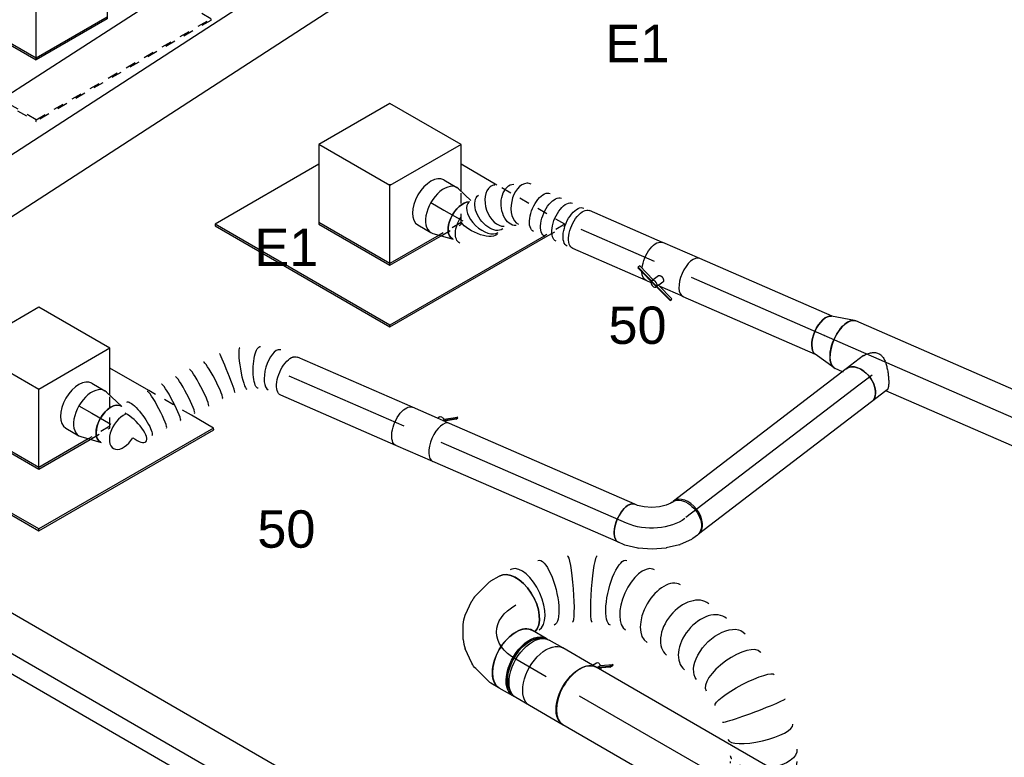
# Model space of a CAD drawing. Extents: x -257677 to 221252, y -185516 to 120782.
# Tile 27 of 171: x -90665 to -88295, y -1165 to 609. Entities that reach past the tile are written whole.
import ezdxf
from ezdxf.enums import TextEntityAlignment as Align
from ezdxf.lldxf.tags import DXFTag

# ---------------------------------------------------------------- set-up
doc = ezdxf.new("R2010")
doc.units = 0
doc.header["$LTSCALE"] = 50
doc.linetypes.add('STREEPJES', pattern=[0.1, 0.05, -0.05])
doc.layers.get('0').update_dxf_attribs({"linetype": 'CONTINUOUS'})
for name, color, linetype in [('EL6131--', 2, 'CONTINUOUS'), ('EM6131--', 1, 'CONTINUOUS'), ('WL570---_RETOUR', 112, 'CONTINUOUS'), ('WL570---_RETOUR_HL', 8, 'CONTINUOUS'), ('WL570---_RETOUR_RST', 2, 'CONTINUOUS'), ('WL570---_RETOUR_RST_HL', 1, 'CONTINUOUS'), ('WL570---_TOEVOER', 3, 'CONTINUOUS'), ('WL570---_TOEVOER_HL', 8, 'CONTINUOUS'), ('WL570---_TOEVOER_RST', 2, 'CONTINUOUS'), ('WL570---_TOEVOER_RST_HL', 1, 'CONTINUOUS'), ('WM570---_RETOUR_PR', 1, 'CONTINUOUS'), ('WM570---_RETOUR_RST_PR', 1, 'CONTINUOUS'), ('WM570---_TOEVOER_PR', 1, 'CONTINUOUS'), ('WM570---_TOEVOER_RST_PR', 1, 'CONTINUOUS')]:
    doc.layers.add(name, color=color, linetype=linetype)
doc.styles.add('BURO-018', font='ARIAL.TTF', dxfattribs={"height": 63})
tags = doc.linetypes.add('CENTER2', pattern=[28.575, 19.05, -3.175, 3.175, -3.175]).pattern_tags.tags
tags[10:11] = [DXFTag(74, 4), DXFTag(75, 0), DXFTag(340, '0'), DXFTag(46, 1.0), DXFTag(50, 0.0), DXFTag(44, 0.0), DXFTag(45, 0.0)]
tags[8:9] = [DXFTag(74, 4), DXFTag(75, 0), DXFTag(340, '0'), DXFTag(46, 1.0), DXFTag(50, 0.0), DXFTag(44, 0.0), DXFTag(45, 0.0)]
tags[6:7] = [DXFTag(74, 4), DXFTag(75, 0), DXFTag(340, '0'), DXFTag(46, 1.0), DXFTag(50, 0.0), DXFTag(44, 0.0), DXFTag(45, 0.0)]
tags[4:5] = [DXFTag(74, 4), DXFTag(75, 0), DXFTag(340, '0'), DXFTag(46, 1.0), DXFTag(50, 0.0), DXFTag(44, 0.0), DXFTag(45, 0.0)]

# ---------------------------------------------------------------- blocks, each defined once
blk = doc.blocks.new('*U1779')
at = {"color": 0, "ltscale": 10}
for p, q in [((0, 125, 4440), (5406.3, 125, 4440)), ((0, -125, 4440), (4954.1, -125, 4440))]:
    blk.add_line(p, q, dxfattribs=at)
at = {"layer": 'WL570---_TOEVOER_HL', "linetype": 'CENTER2'}
blk.add_line((0, 0, 4440), (5406.3, 0, 4440), dxfattribs=at)
at = {"layer": 'WM570---_TOEVOER_PR', "color": 1, "style": 'BURO-018'}
blk.add_attdef('POSNR', text='', height=90, dxfattribs=at).set_placement((0, 0), align=Align.MIDDLE)
blk = doc.blocks.new('*U1784')
at = {"color": 0, "ltscale": 10}
blk.add_line((136, -14.9, 5855.5), (136.2, -14.8, 5855.5), dxfattribs=at)
at = {"color": 0, "ltscale": 10, "extrusion": (6.13662e-17, 2.67267e-17, -1)}
for centre, major_axis, ratio, start_param, end_param in [((347.3, 277.3, 5855.5), (5.6, 49.7), 0.57735, 0, 3.141593), ((289.4, 238.4, 5855.5), (43.6, -25.5), 0.231734, 6.248157, 9.38975), ((0, 0, 5855.5), (0, 50), 0.491713, 0, 3.141593), ((73.9, 9.3, 5855.5), (-18, 47), 0.297859, 0.033639, 3.175232)]:
    blk.add_ellipse(centre, major_axis=major_axis, ratio=ratio, start_param=start_param, end_param=end_param, dxfattribs=at)
at = {"color": 0, "ltscale": 10}
for centre, major_axis, ratio, start_param, end_param in [((299.4, 263.6, 5855.5), (46.5, -18.5), 0.348494, 2.006257, 3.141593), ((299.4, 263.6, 5855.5), (46.5, -18.5), 0.348494, 3.141593, 5.445169), ((259.3, 201.1, 5855.5), (38.9, -31.4), 0.107893, 3.141593, 6.283185), ((235.4, 171.5, 5855.5), (38.9, -31.4), 0.107893, 3.141593, 6.283185), ((211.5, 141.9, 5855.5), (38.9, -31.4), 0.107893, 3.141593, 6.283185), ((187.6, 112.3, 5855.5), (38.9, -31.4), 0.107893, 3.141593, 6.283185), ((163.7, 82.6, 5855.5), (38.9, -31.4), 0.107893, 3.141593, 6.283185), ((139.3, 52.4, 5855.5), (-35.7, 35.4), 0.024487, 6.280666, 9.422258), ((38, 0, 5855.5), (6.3, -49.9), 0.432764, 0.054872, 3.086721), ((108.5, 27.1, 5855.5), (27.6, -42), 0.141739, 0.014878, 3.126715), ((38, 0, 5855.5), (6.3, -49.9), 0.432764, 6.228314, 6.338057)]:
    blk.add_ellipse(centre, major_axis=major_axis, ratio=ratio, start_param=start_param, end_param=end_param, dxfattribs=at)
at = {"layer": 'WM570---_RETOUR_PR', "color": 1, "style": 'BURO-018'}
blk.add_attdef('POSNR', text='', height=90, dxfattribs=at).set_placement((0, 0), align=Align.MIDDLE)
blk = doc.blocks.new('*U1785')
at = {"color": 0, "ltscale": 10}
for p, q in [((0, 50, 5684.8), (302.2, 50, 5684.8)), ((0, -50, 5684.8), (302.2, -50, 5684.8))]:
    blk.add_line(p, q, dxfattribs=at)
at = {"color": 0, "ltscale": 10, "extrusion": (2.51642e-17, 1.09597e-17, -1)}
blk.add_ellipse((302.2, 0, 5684.8), major_axis=(0, 50), ratio=0.491713, start_param=0, end_param=3.141593, dxfattribs=at)
at = {"layer": 'WL570---_RETOUR_HL', "linetype": 'CENTER2'}
blk.add_line((0, 0, 5684.8), (302.2, 0, 5684.8), dxfattribs=at)
at = {"layer": 'WM570---_RETOUR_PR', "color": 1, "style": 'BURO-018'}
blk.add_attdef('POSNR', text='', height=90, dxfattribs=at).set_placement((0, 0), align=Align.MIDDLE)
blk = doc.blocks.new('*U1786')
at = {"color": 0, "ltscale": 10}
for p, q in [((-36.2, 62.5, 5925.5), (0, 62.5, 5925.5)), ((5, 61.9, 5925.5), (54.4, 50, 5925.5)), ((-36.2, -62.5, 5925.5), (0, -62.5, 5925.5)), ((5, -61.9, 5925.5), (54.4, -50, 5925.5))]:
    blk.add_line(p, q, dxfattribs=at)
for centre, major_axis, start_param, end_param in [((-36.2, 0, 5925.5), (0, -62.5), 3.141593, 6.283185), ((0, 0, 5925.5), (0, -62.5), 3.003477, 6.421301), ((0, 0, 5925.5), (0, -62.5), 3.003477, 6.421301), ((0, 0, 5925.5), (0, -62.5), 3.003477, 6.421301), ((52.4, 0, 5925.5), (0, -50), 3.141593, 6.283185), ((52.4, 0, 5925.5), (0, -50), 3.141593, 6.283185), ((87.2, 0, 5925.5), (0, -47.5), 3.774603, 7.815503), ((87.2, 0, 5925.5), (0, -47.5), 3.774603, 7.815503)]:
    blk.add_ellipse(centre, major_axis=major_axis, ratio=0.57735, start_param=start_param, end_param=end_param, dxfattribs=at)
at = {"layer": 'WL570---_RETOUR_RST_HL', "linetype": 'CENTER2'}
for p, q in [((-36.2, 0, 5925.5), (0, 0, 5925.5)), ((0, 0, 5925.5), (52.4, 0, 5925.5))]:
    blk.add_line(p, q, dxfattribs=at)
blk.add_circle((52.4, 0, 5925.5), 0.075, dxfattribs=at)
at = {"layer": 'WM570---_RETOUR_RST_PR', "color": 1, "style": 'BURO-018'}
blk.add_attdef('POSNR', text='', height=90, dxfattribs=at).set_placement((0, 0), align=Align.MIDDLE)
blk = doc.blocks.new('*U1787')
at = {"color": 2, "ltscale": 10}
for p, q in [((-48.6, 50, 5657.4), (48.6, 50, 5657.4)), ((-58.9, -65.6, 5657.4), (-61.3, -70, 5657.4)), ((-61.3, -70, 5657.4), (-59.9, -71.3, 5657.4)), ((-32.4, -53.8, 5657.4), (-59.9, -71.3, 5657.4)), ((-59.9, -71.3, 5657.4), (-57.4, -66.9, 5657.4)), ((-58.9, -65.6, 5657.4), (-34.3, -50, 5657.4)), ((-57.4, -66.9, 5657.4), (-58.9, -65.6, 5657.4)), ((-30.8, -50, 5657.4), (-57.4, -66.9, 5657.4)), ((-48.6, -50, 5657.4), (-17.1, -50, 5657.4)), ((-35.3, -50.6, 5657.4), (-35.6, -50, 5657.4)), ((-30.2, -50, 5657.4), (-32.4, -53.8, 5657.4)), ((-17.1, -50, 5657.4), (-19.5, -54.2, 5657.4)), ((-17.1, -50, 5657.4), (48.6, -50, 5657.4))]:
    blk.add_line(p, q, dxfattribs=at)
blk.add_ellipse((-48.6, 0, 5657.4), major_axis=(0, 50), ratio=0.491713, start_param=3.141593, end_param=6.283185, dxfattribs=at)
at = {"color": 2, "ltscale": 10, "extrusion": (-5.08937e-17, -2.21656e-17, -1)}
for centre, major_axis, ratio, end_param in [((48.6, 0, 5657.4), (0, 50), 0.491713, 3.141593), ((-27.6, -49.7, 5657.4), (8.14, -4.52), 0.651832, 1.804891)]:
    blk.add_ellipse(centre, major_axis=major_axis, ratio=ratio, start_param=0, end_param=end_param, dxfattribs=at)
at = {"layer": 'WL570---_RETOUR', "color": 1, "style": 'BURO-018'}
blk.add_attdef('I', text='', height=90, dxfattribs=at).set_placement((0, 0), align=Align.MIDDLE)
at = {"layer": 'WM570---_RETOUR_PR', "color": 1, "style": 'BURO-018'}
blk.add_attdef('POSNR', text='', height=90, dxfattribs=at).set_placement((0, 0), align=Align.MIDDLE)
blk = doc.blocks.new('*U1788')
at = {"color": 0, "ltscale": 10}
for p, q in [((-6.9, 50, 5859), (-3.7, 50, 5859)), ((-3.7, 50, 5859), (40, 50, 5859)), ((-12, -50, 5859), (40, -50, 5859))]:
    blk.add_line(p, q, dxfattribs=at)
blk.add_ellipse((40, 0, 5859), major_axis=(0, -50), ratio=0.651832, start_param=3.141593, end_param=6.283185, dxfattribs=at)
blk.add_spline([(-12, -49.7, 5859), (-17.2, -49, 5859), (-22.3, -47.7, 5859), (-27.2, -45.9, 5859), (-31.8, -43.7, 5859), (-36, -41, 5859), (-39.6, -37.9, 5859), (-42.5, -34.4, 5859), (-44.7, -30.6, 5859), (-46.1, -26.4, 5859), (-46.7, -22, 5859), (-46.7, -17.4, 5859), (-46, -12.5, 5859), (-44.9, -7.6, 5859), (-43.3, -2.5, 5859), (-41.4, 2.5, 5859), (-39.2, 7.6, 5859), (-36.9, 12.5, 5859), (-34.3, 17.4, 5859), (-31.7, 22, 5859), (-29.1, 26.4, 5859), (-26.4, 30.6, 5859), (-23.8, 34.4, 5859), (-21.2, 37.9, 5859), (-18.8, 41, 5859), (-16.4, 43.7, 5859), (-14.2, 45.9, 5859), (-12.1, 47.7, 5859), (-10.2, 49, 5859), (-8.5, 49.7, 5859), (-6.9, 50, 5859)], degree=3, dxfattribs=at)
at = {"layer": 'WL570---_RETOUR_HL', "linetype": 'CENTER2'}
blk.add_line((0, 0, 5859), (40, 0, 5859), dxfattribs=at)
at = {"layer": 'WM570---_RETOUR_PR', "color": 1, "style": 'BURO-018'}
blk.add_attdef('POSNR', text='', height=90, dxfattribs=at).set_placement((0, 0), align=Align.MIDDLE)
blk = doc.blocks.new('*U1789')
at = {"color": 0, "ltscale": 10}
for p, q in [((0, 50, 5824.5), (524, 50, 5824.5)), ((525.7, 49.9, 5824.5), (524, 50, 5824.5)), ((0, -50, 5824.5), (524, -50, 5824.5)), ((524, -50, 5824.5), (525.7, -49.9, 5824.5))]:
    blk.add_line(p, q, dxfattribs=at)
at = {"color": 0, "ltscale": 10, "extrusion": (-1.91435e-16, 7.66119e-17, -1)}
blk.add_ellipse((0, 0, 5824.5), major_axis=(0, -50), ratio=0.651832, start_param=0, end_param=3.141593, dxfattribs=at)
at = {"color": 0, "ltscale": 10}
blk.add_ellipse((524, 0, 5824.5), major_axis=(0, -50), ratio=0.651832, start_param=3.141593, end_param=6.283185, dxfattribs=at)
at = {"layer": 'WL570---_RETOUR_HL', "linetype": 'CENTER2'}
blk.add_line((0, 0, 5824.5), (524, 0, 5824.5), dxfattribs=at)
at = {"layer": 'WM570---_RETOUR_PR', "color": 1, "style": 'BURO-018'}
blk.add_attdef('POSNR', text='', height=90, dxfattribs=at).set_placement((0, 0), align=Align.MIDDLE)
blk = doc.blocks.new('*U1814')
at = {"color": 0, "ltscale": 10}
for p, q in [((166.5, 40.4, 5250.6), (166.4, 40.4, 5250.6)), ((228.7, 4.5, 5250.6), (228.6, 4.5, 5250.6)), ((452.7, -394, 5250.6), (452.5, -392.1, 5250.6)), ((433.1, -582.2, 5250.6), (433.3, -581.4, 5250.6))]:
    blk.add_line(p, q, dxfattribs=at)
for centre, major_axis, ratio, start_param, end_param in [((0, 0, 5250.6), (0, 80), 0.57735, 3.297874, 6.283185), ((24.3, 0, 5250.6), (8.1, 79.9), 0.497511, 3.191932, 6.232846), ((24.3, 0, 5250.6), (8.1, 79.9), 0.497511, 6.232846, 6.333525), ((131.8, -31.9, 5250.6), (-34.7, -72.4), 0.106869, 0.008209, 3.133375), ((183.3, -61.7, 5250.6), (45.3, 66.2), 0.106869, 0.008217, 3.133375), ((264.8, -138.8, 5250.6), (65.1, 47), 0.497511, 0.050339, 3.091253), ((264.8, -138.8, 5250.6), (65.1, 47), 0.497511, 6.232846, 6.333525), ((297.7, -195.9, 5250.6), (-69.3, -40), 0.57735, 3.141593, 6.283185), ((328.3, -257.9, 5250.6), (-74.9, -28.2), 0.667467, 3.141593, 6.283185), ((347.9, -309.8, 5250.6), (-74.9, -28.2), 0.667467, 3.141593, 6.283185), ((372.8, -400.9, 5250.6), (79.8, 7.8), 0.397321, 0.029227, 3.112366), ((356.5, -558.5, 5250.6), (76.7, -23.3), 0.279211, 3.160345, 6.264433)]:
    blk.add_ellipse(centre, major_axis=major_axis, ratio=ratio, start_param=start_param, end_param=end_param, dxfattribs=at)
at = {"color": 0, "ltscale": 10, "extrusion": (-3.41963e-17, 8.3842e-17, -1)}
for centre, major_axis, ratio, start_param, end_param in [((77.5, -10.9, 5250.6), (22.6, 77), 0.313149, 6.256783, 9.398376), ((228.7, -98.2, 5250.6), (-55.4, -58.1), 0.313149, 0.026402, 3.167995), ((364.8, -354.5, 5250.6), (77.4, 21.1), 0.588001, 3.197351, 6.338944), ((374.1, -452.7, 5250.6), (80.1, -3.2), 0.178896, 3.153036, 6.294628), ((368.5, -506.5, 5250.6), (-79.1, 13.2), 0.051961, 3.138367, 6.27996), ((338.8, -605.3, 5250.6), (72.5, -34.3), 0.487025, 6.243615, 7.685848), ((327.7, -624.4, 5250.6), (69.3, -40), 0.57735, 0, 0.872143)]:
    blk.add_ellipse(centre, major_axis=major_axis, ratio=ratio, start_param=start_param, end_param=end_param, dxfattribs=at)
at = {"color": 8, "linetype": 'STREEPJES', "ltscale": 10, "extrusion": (-3.41963e-17, 8.3842e-17, -1)}
for centre, major_axis, ratio, start_param, end_param in [((327.7, -624.4, 5250.6), (69.3, -40), 0.57735, 0.872143, 3.141593), ((338.8, -605.3, 5250.6), (72.5, -34.3), 0.487025, 1.402663, 3.102022)]:
    blk.add_ellipse(centre, major_axis=major_axis, ratio=ratio, start_param=start_param, end_param=end_param, dxfattribs=at)
at = {"layer": 'WM570---_RETOUR_PR', "color": 1, "style": 'BURO-018'}
blk.add_attdef('POSNR', text='', height=90, dxfattribs=at).set_placement((0, 0), align=Align.MIDDLE)
blk = doc.blocks.new('*U1815')
at = {"color": 0, "ltscale": 10}
for p, q in [((-154, 76, 5158.2), (-162.2, 76, 5158.2)), ((-127.7, 80, 5158.2), (-107.4, 80, 5158.2)), ((-98.6, 78.8, 5158.2), (-58.1, 68, 5158.2)), ((-43.6, 61.2, 5158.2), (-12.5, 39.3, 5158.2)), ((2.8, 22.7, 5158.2), (21, -8.9, 5158.2)), ((27.8, -30.5, 5158.2), (31.2, -68.4, 5158.2)), ((-154.5, -76, 5158.2), (-162.7, -76, 5158.2)), ((-133.5, -79.9, 5158.2), (-130.6, -80, 5158.2)), ((29.8, -84.3, 5158.2), (19, -124.8, 5158.2)), ((15.6, -133, 5158.2), (4, -153.1, 5158.2))]:
    blk.add_line(p, q, dxfattribs=at)
for centre, major_axis, ratio, start_param, end_param in [((-130.6, 0, 5158.2), (0, 80), 0.57735, 3.141593, 6.283185), ((-113.4, 0, 5158.2), (10.5, 79.7), 0.646887, 6.198226, 6.368145), ((-168.8, 0, 5158.2), (0, 76), 0.57735, 3.333598, 5.901658), ((-63.5, -22.6, 5158.2), (59.5, 54.4), 0.803023, 6.107746, 6.458625), ((-49, -69.5, 5158.2), (-80.2, 6.9), 0.750739, 3.009293, 3.273893)]:
    blk.add_ellipse(centre, major_axis=major_axis, ratio=ratio, start_param=start_param, end_param=end_param, dxfattribs=at)
at = {"color": 0, "ltscale": 10, "extrusion": (1.38778e-17, 8.01234e-18, -1)}
for centre, major_axis, ratio, start_param, end_param in [((-84.7, -7.7, 5158.2), (-34.1, -73), 0.750739, 3.009293, 3.273893), ((-51.3, -43.7, 5158.2), (76.9, 24.3), 0.803023, 6.107746, 6.458625), ((-65.3, -113.1, 5158.2), (69.3, -40), 0.57735, 0, 2.985311), ((-56.7, -98.2, 5158.2), (74.3, -30.8), 0.646887, 6.198226, 6.368145)]:
    blk.add_ellipse(centre, major_axis=major_axis, ratio=ratio, start_param=start_param, end_param=end_param, dxfattribs=at)
at = {"layer": 'WL570---_RETOUR_HL', "linetype": 'CENTER2', "extrusion": (1.38778e-17, 8.01234e-18, -1)}
blk.add_ellipse((-196, -113.1, 5158.2), major_axis=(-138.6, -80), ratio=0.57735, start_param=2.356194, end_param=3.926991, dxfattribs=at)
at = {"layer": 'WM570---_RETOUR_PR', "color": 1, "style": 'BURO-018'}
blk.add_attdef('POSNR', text='', height=90, dxfattribs=at).set_placement((0, 0), align=Align.MIDDLE)
blk = doc.blocks.new('*U1829')
at = {"color": 0, "ltscale": 10}
for p, q in [((0, 80, 3885.9), (1491.5, 80, 3885.9)), ((0, -80, 3885.9), (1491.5, -80, 3885.9))]:
    blk.add_line(p, q, dxfattribs=at)
blk.add_ellipse((0, 0, 3885.9), major_axis=(0, 80), ratio=0.57735, start_param=3.141593, end_param=6.283185, dxfattribs=at)
at = {"color": 0, "ltscale": 10, "extrusion": (-1.38778e-17, -8.01234e-18, -1)}
blk.add_ellipse((1491.5, 0, 3885.9), major_axis=(0, 80), ratio=0.57735, start_param=0, end_param=3.141593, dxfattribs=at)
at = {"layer": 'WL570---_RETOUR_HL', "linetype": 'CENTER2'}
blk.add_line((0, 0, 3885.9), (1491.5, 0, 3885.9), dxfattribs=at)
at = {"layer": 'WM570---_RETOUR_PR', "color": 1, "style": 'BURO-018'}
blk.add_attdef('POSNR', text='', height=90, dxfattribs=at).set_placement((0, 0), align=Align.MIDDLE)
blk = doc.blocks.new('*U1837')
at = {"color": 2, "ltscale": 10}
for p, q in [((-46.7, 80, 4973), (46.7, 80, 4973)), ((-52.7, -89, 4973), (-76.8, -105.9, 4973)), ((-74.4, -96.7, 4973), (-50.6, -80, 4973)), ((-48.4, -81.5, 4973), (-72.4, -98.4, 4973)), ((-48.4, -81.5, 4973), (-52.7, -89, 4973)), ((-50.2, -80, 4973), (-48.4, -81.5, 4973)), ((-47.9, -81.1, 4973), (-48.4, -81.5, 4973)), ((-46.7, -80, 4973), (-35.2, -80, 4973)), ((-35.2, -80, 4973), (-40.7, -89.6, 4973)), ((-35.2, -80, 4973), (46.7, -80, 4973)), ((-74.4, -96.7, 4973), (-78.8, -104.3, 4973)), ((-78.8, -104.3, 4973), (-76.8, -105.9, 4973)), ((-76.8, -105.9, 4973), (-72.4, -98.4, 4973)), ((-72.4, -98.4, 4973), (-74.4, -96.7, 4973))]:
    blk.add_line(p, q, dxfattribs=at)
blk.add_ellipse((-46.7, 0, 4973), major_axis=(0, 80), ratio=0.57735, start_param=3.141593, end_param=6.283185, dxfattribs=at)
at = {"color": 2, "ltscale": 10, "extrusion": (4.16334e-17, -7.21111e-17, -1)}
for centre, major_axis, start_param, end_param in [((46.7, 0, 4973), (0, 80), 0, 3.141593), ((-49, -84.9, 4973), (8.26, -4.77), 2.413666, 3.141593), ((-49, -84.9, 4973), (8.26, -4.77), 0, 1.692399)]:
    blk.add_ellipse(centre, major_axis=major_axis, ratio=0.57735, start_param=start_param, end_param=end_param, dxfattribs=at)
at = {"layer": 'WL570---_RETOUR', "color": 1, "style": 'BURO-018'}
blk.add_attdef('I', text='', height=90, dxfattribs=at).set_placement((0, 0), align=Align.MIDDLE)
at = {"layer": 'WM570---_RETOUR_PR', "color": 1, "style": 'BURO-018'}
blk.add_attdef('POSNR', text='', height=90, dxfattribs=at).set_placement((0, 0), align=Align.MIDDLE)
blk = doc.blocks.new('*U1848')
at = {"color": 0, "ltscale": 10}
for p, q in [((-42.2, 80, 5035.9), (-4.1, 80, 5035.9)), ((4.1, 80, 5035.9), (42.2, 80, 5035.9)), ((-42.2, -80, 5035.9), (-4.1, -80, 5035.9)), ((4.1, -80, 5035.9), (42.2, -80, 5035.9))]:
    blk.add_line(p, q, dxfattribs=at)
at = {"color": 0, "ltscale": 10, "extrusion": (-1.38778e-17, -8.01234e-18, -1)}
for centre, major_axis, start_param, end_param in [((-42.2, 0, 5035.9), (0, 80), 0, 3.141593), ((-4.1, 0, 5035.9), (0, 80), 0, 3.141593), ((4.1, 0, 5035.9), (0, 80), 0, 3.230096), ((4.1, 0, 5035.9), (0, 80), 6.194681, 6.280044), ((4.1, 0, 5035.9), (0, 76), 0.198548, 2.943045), ((42.2, 0, 5035.9), (0, 80), 0, 3.141593)]:
    blk.add_ellipse(centre, major_axis=major_axis, ratio=0.57735, start_param=start_param, end_param=end_param, dxfattribs=at)
at = {"layer": 'WL570---_RETOUR_HL', "linetype": 'CENTER2'}
blk.add_line((-42.2, 0, 5035.9), (42.2, 0, 5035.9), dxfattribs=at)
at = {"layer": 'WM570---_RETOUR_PR', "color": 1, "style": 'BURO-018'}
blk.add_attdef('POSNR', text='', height=90, dxfattribs=at).set_placement((0, 0), align=Align.MIDDLE)
blk = doc.blocks.new('*U1858')
at = {"color": 0, "ltscale": 10, "extrusion": (1.11605e-16, 1.09154e-16, -1)}
for centre, major_axis, ratio, start_param, end_param in [((249.2, 97, 6354.2), (5.6, 49.7), 0.57735, 0, 1.691591), ((269.5, 94.7, 6354.2), (5.6, 49.7), 0.57735, 0, 2.804448), ((230.6, 87.4, 6354.2), (-50.5, 0.8), 0.420006, 0.064627, 2.532357), ((216.4, 48.2, 6354.2), (-42.9, 25.6), 0.617718, 0, 3.141593), ((0, 0, 6354.2), (0, 50), 0.491713, 0, 3.141593), ((14.7, 0, 6354.2), (0, 50), 0.491713, 0, 3.141593), ((44.1, 0, 6354.2), (0, 50), 0.491713, 0, 3.141593), ((73.5, 0, 6354.2), (0, 50), 0.491713, 0, 3.141593), ((102.9, 0, 6354.2), (0, 50), 0.491713, 0, 3.141593), ((169.8, 9, 6354.2), (-22.6, 44.6), 0.664274, 0, 3.141593)]:
    blk.add_ellipse(centre, major_axis=major_axis, ratio=ratio, start_param=start_param, end_param=end_param, dxfattribs=at)
at = {"color": 0, "ltscale": 10}
for centre, major_axis, ratio, start_param, end_param in [((226.9, 65.8, 6354.2), (47.5, -17.5), 0.562634, 0.104802, 3.036791), ((203, 25.8, 6354.2), (34.9, -37.4), 0.641587, 0.183606, 2.957986), ((148.7, -1.7, 6354.2), (-10.5, 50), 0.630088, 3.309246, 6.115532), ((226.9, 65.8, 6354.2), (47.5, -17.5), 0.562634, 6.178383, 6.387987), ((203, 25.8, 6354.2), (34.9, -37.4), 0.641587, 6.099579, 6.466791), ((148.7, -1.7, 6354.2), (-10.5, 50), 0.630088, 2.97394, 3.309246)]:
    blk.add_ellipse(centre, major_axis=major_axis, ratio=ratio, start_param=start_param, end_param=end_param, dxfattribs=at)
at = {"layer": 'WM570---_RETOUR_PR', "color": 1, "style": 'BURO-018'}
blk.add_attdef('POSNR', text='', height=90, dxfattribs=at).set_placement((0, 0), align=Align.MIDDLE)
blk = doc.blocks.new('*U1859')
at = {"color": 0, "ltscale": 10}
for p, q in [((0, 50, 6245.6), (192.2, 50, 6245.6)), ((0, -50, 6245.6), (192.2, -50, 6245.6))]:
    blk.add_line(p, q, dxfattribs=at)
at = {"color": 0, "ltscale": 10, "extrusion": (1.11605e-16, 1.09154e-16, -1)}
blk.add_ellipse((192.2, 0, 6245.6), major_axis=(0, 50), ratio=0.491713, start_param=0, end_param=3.141593, dxfattribs=at)
at = {"layer": 'WL570---_RETOUR_HL', "linetype": 'CENTER2'}
blk.add_line((0, 0, 6245.6), (192.2, 0, 6245.6), dxfattribs=at)
at = {"layer": 'WM570---_RETOUR_PR', "color": 1, "style": 'BURO-018'}
blk.add_attdef('POSNR', text='', height=90, dxfattribs=at).set_placement((0, 0), align=Align.MIDDLE)
blk = doc.blocks.new('*U1860')
at = {"color": 0, "ltscale": 10}
for p, q in [((-36.2, 62.5, 6617.1), (0, 62.5, 6617.1)), ((5, 61.9, 6617.1), (45.1, 52.2, 6617.1)), ((-36.2, -62.5, 6617.1), (0, -62.5, 6617.1)), ((5, -61.9, 6617.1), (54.4, -50, 6617.1))]:
    blk.add_line(p, q, dxfattribs=at)
for centre, major_axis, start_param, end_param in [((-36.2, 0, 6617.1), (0, -62.5), 3.141593, 6.283185), ((0, 0, 6617.1), (0, -62.5), 3.003477, 6.421301), ((0, 0, 6617.1), (0, -62.5), 3.003477, 6.421301), ((0, 0, 6617.1), (0, -62.5), 3.003477, 6.421301), ((52.4, 0, 6617.1), (0, -50), 3.478743, 6.283185), ((52.4, 0, 6617.1), (0, -50), 3.478743, 6.283185)]:
    blk.add_ellipse(centre, major_axis=major_axis, ratio=0.57735, start_param=start_param, end_param=end_param, dxfattribs=at)
at = {"layer": 'WL570---_RETOUR_RST_HL', "linetype": 'CENTER2'}
for p, q in [((-36.2, 0, 6617.1), (0, 0, 6617.1)), ((0, 0, 6617.1), (52.4, 0, 6617.1))]:
    blk.add_line(p, q, dxfattribs=at)
blk.add_circle((52.4, 0, 6617.1), 0.075, dxfattribs=at)
at = {"layer": 'WM570---_RETOUR_RST_PR', "color": 1, "style": 'BURO-018'}
blk.add_attdef('POSNR', text='', height=90, dxfattribs=at).set_placement((0, 0), align=Align.MIDDLE)
blk = doc.blocks.new('*U1861')
at = {"color": 2, "ltscale": 10}
for p, q in [((-23.5, 71.3, 6218.2), (-25.9, 66.9, 6218.2)), ((-23.8, 70, 6218.2), (-23.5, 71.3, 6218.2)), ((19.3, 53.8, 6218.2), (-23.5, 71.3, 6218.2)), ((-48.6, 50, 6218.2), (11.9, 50, 6218.2)), ((-26.2, 65.6, 6218.2), (-23.8, 70, 6218.2)), ((-25.9, 66.9, 6218.2), (-26.2, 65.6, 6218.2)), ((-26.2, 65.6, 6218.2), (16.5, 48.1, 6218.2)), ((18, 52.9, 6218.2), (-23.8, 70, 6218.2)), ((10.1, 37.4, 6218.2), (16.2, 48.3, 6218.2)), ((16.5, 48.1, 6218.2), (19, 52.5, 6218.2)), ((19, 52.5, 6218.2), (18, 52.9, 6218.2)), ((19, 52.5, 6218.2), (19.3, 53.8, 6218.2)), ((78.7, 28.2, 6218.2), (19, 52.5, 6218.2)), ((79, 29.5, 6218.2), (19.3, 53.8, 6218.2)), ((35.6, 50, 6218.2), (48.6, 50, 6218.2)), ((26.1, 27.8, 6218.2), (35.7, 45.2, 6218.2)), ((33.5, 41.2, 6218.2), (76.2, 23.8, 6218.2)), ((76.2, 23.8, 6218.2), (78.7, 28.2, 6218.2)), ((78.7, 28.2, 6218.2), (79, 29.5, 6218.2)), ((-48.6, -50, 6218.2), (48.6, -50, 6218.2))]:
    blk.add_line(p, q, dxfattribs=at)
for centre, major_axis, ratio, start_param, end_param in [((-48.6, 0, 6218.2), (0, 50), 0.491713, 3.141593, 6.283185), ((27.6, 49.7, 6218.2), (8.14, -4.52), 0.651832, 3.141593, 6.283185), ((27.6, 49.7, 6218.2), (8.14, -4.52), 0.651832, 0, 3.141593)]:
    blk.add_ellipse(centre, major_axis=major_axis, ratio=ratio, start_param=start_param, end_param=end_param, dxfattribs=at)
at = {"color": 2, "ltscale": 10, "extrusion": (-7.30594e-17, 2.87281e-17, -1)}
for start_param, end_param in [(0, 0.806032), (1.012027, 3.141593)]:
    blk.add_ellipse((48.6, 0, 6218.2), major_axis=(0, 50), ratio=0.491713, start_param=start_param, end_param=end_param, dxfattribs=at)
at = {"color": 2, "ltscale": 10}
blk.add_spline([(26, 27.8, 6218.2), (25.6, 27.3, 6218.2), (25.1, 26.8, 6218.2), (24.5, 26.4, 6218.2), (23.8, 26.1, 6218.2), (23.1, 25.9, 6218.2), (22.3, 25.7, 6218.2), (21.6, 25.6, 6218.2), (20.7, 25.6, 6218.2), (19.9, 25.7, 6218.2), (19, 25.9, 6218.2), (18.2, 26.1, 6218.2), (17.3, 26.4, 6218.2), (16.5, 26.8, 6218.2), (15.7, 27.3, 6218.2), (14.9, 27.8, 6218.2), (14.1, 28.3, 6218.2), (13.4, 29, 6218.2), (12.7, 29.6, 6218.2), (12.1, 30.3, 6218.2), (11.6, 31, 6218.2), (11.1, 31.7, 6218.2), (10.7, 32.4, 6218.2), (10.3, 33.1, 6218.2), (10, 33.8, 6218.2), (9.8, 34.5, 6218.2), (9.7, 35.2, 6218.2), (9.7, 35.8, 6218.2), (9.8, 36.4, 6218.2), (9.9, 36.9, 6218.2), (10.1, 37.4, 6218.2)], degree=3, dxfattribs=at)
at = {"layer": 'WL570---_RETOUR', "color": 1, "style": 'BURO-018'}
blk.add_attdef('I', text='', height=90, dxfattribs=at).set_placement((0, 0), align=Align.MIDDLE)
at = {"layer": 'WM570---_RETOUR_PR', "color": 1, "style": 'BURO-018'}
blk.add_attdef('POSNR', text='', height=90, dxfattribs=at).set_placement((0, 0), align=Align.MIDDLE)
blk = doc.blocks.new('*U1862')
at = {"color": 0, "ltscale": 10}
for p, q in [((1.4, 50, 5993.8), (348.8, 50, 5993.8)), ((1.4, -50, 5993.8), (348.8, -50, 5993.8))]:
    blk.add_line(p, q, dxfattribs=at)
blk.add_ellipse((0, 0, 5993.8), major_axis=(0, 50), ratio=0.491713, start_param=3.251764, end_param=6.173014, dxfattribs=at)
at = {"layer": 'WL570---_RETOUR_HL', "linetype": 'CENTER2'}
blk.add_line((0, 0, 5993.8), (348.8, 0, 5993.8), dxfattribs=at)
at = {"layer": 'WM570---_RETOUR_PR', "color": 1, "style": 'BURO-018'}
blk.add_attdef('POSNR', text='', height=90, dxfattribs=at).set_placement((0, 0), align=Align.MIDDLE)
blk = doc.blocks.new('*U1863')
at = {"color": 0, "ltscale": 10}
for p, q in [((0, 50, 5355.1), (486.6, 50, 5355.1)), ((0, -50, 5355.1), (486.6, -50, 5355.1))]:
    blk.add_line(p, q, dxfattribs=at)
blk.add_ellipse((0, 0, 5355.1), major_axis=(0, 50), ratio=0.491713, start_param=3.141593, end_param=6.283185, dxfattribs=at)
at = {"layer": 'WL570---_RETOUR_HL', "linetype": 'CENTER2'}
blk.add_line((0, 0, 5355.1), (486.6, 0, 5355.1), dxfattribs=at)
at = {"layer": 'WM570---_RETOUR_PR', "color": 1, "style": 'BURO-018'}
blk.add_attdef('POSNR', text='', height=90, dxfattribs=at).set_placement((0, 0), align=Align.MIDDLE)
blk = doc.blocks.new('*U2033')
at = {"color": 0, "ltscale": 10}
for p, q in [((-75.8, 50, 5306), (-62.1, 50, 5306)), ((-58.2, 49.6, 5306), (-28.6, 42.6, 5306)), ((-27.1, 42.1, 5306), (-28.6, 42.6, 5306)), ((-27.1, 42.1, 5306), (2.7, 29.1, 5306)), ((2.7, 29.1, 5306), (3.1, 28.9, 5306)), ((3.1, 28.9, 5306), (31.4, 10.6, 5306)), ((31.4, 10.6, 5306), (56.8, -11.8, 5306)), ((57, -12.1, 5306), (56.8, -11.8, 5306)), ((57, -12.1, 5306), (77.7, -37.3, 5306)), ((77.7, -37.3, 5306), (78.6, -38.5, 5306)), ((78.6, -38.5, 5306), (86, -51.9, 5306)), ((-75.8, -50, 5306), (-71.6, -50, 5306)), ((-71.6, -50, 5306), (-59.6, -52.8, 5306)), ((-59.6, -52.8, 5306), (-44.6, -59.4, 5306)), ((-44.6, -59.4, 5306), (-29.1, -69.4, 5306)), ((-29.1, -69.4, 5306), (-15.3, -81.6, 5306)), ((-15.3, -81.6, 5306), (-4.8, -94.3, 5306)), ((-4.8, -94.3, 5306), (-1.5, -100.4, 5306))]:
    blk.add_line(p, q, dxfattribs=at)
at = {"color": 0, "ltscale": 10, "extrusion": (1.46813e-18, 6.87801e-17, -1)}
for centre, major_axis, ratio, start_param, end_param in [((-75.8, 0, 5306), (0, -50), 0.651832, 0, 3.141593), ((-65.9, 0, 5306), (5.8, 49.9), 0.581989, 6.216089, 6.350281), ((42.3, -76.1, 5306), (43.7, 24.3), 0.491713, 0, 3.141593)]:
    blk.add_ellipse(centre, major_axis=major_axis, ratio=ratio, start_param=start_param, end_param=end_param, dxfattribs=at)
at = {"layer": 'WL570---_RETOUR_HL', "linetype": 'CENTER2', "extrusion": (1.46813e-18, 6.87801e-17, -1)}
blk.add_ellipse((-33.6, -76.1, 5306), major_axis=(-79.4, 60.8), ratio=0.57735, start_param=0.646283, end_param=2.217079, dxfattribs=at)
at = {"layer": 'WM570---_RETOUR_PR', "color": 1, "style": 'BURO-018'}
blk.add_attdef('POSNR', text='', height=90, dxfattribs=at).set_placement((0, 0), align=Align.MIDDLE)
blk = doc.blocks.new('*U2034')
at = {"color": 0, "ltscale": 10}
for p, q in [((0, 62.5, 5359.1), (934.8, 62.5, 5359.1)), ((1049.2, 62.5, 5359.1), (1068, 62.5, 5359.1)), ((0, -62.5, 5359.1), (1068, -62.5, 5359.1))]:
    blk.add_line(p, q, dxfattribs=at)
at = {"color": 8, "linetype": 'STREEPJES', "ltscale": 10}
blk.add_line((1046.3, 62.5, 5359.1), (1049.2, 62.5, 5359.1), dxfattribs=at)
at = {"color": 0, "ltscale": 10}
blk.add_ellipse((0, 0, 5359.1), major_axis=(0, 62.5), ratio=0.491713, start_param=3.141593, end_param=6.283185, dxfattribs=at)
at = {"color": 0, "ltscale": 10, "extrusion": (-1.46918e-17, -6.39866e-18, -1)}
blk.add_ellipse((1068, 0, 5359.1), major_axis=(0, 62.5), ratio=0.491713, start_param=0, end_param=3.141593, dxfattribs=at)
at = {"layer": 'WL570---_RETOUR_HL', "linetype": 'CENTER2'}
blk.add_line((0, 0, 5359.1), (1068, 0, 5359.1), dxfattribs=at)
at = {"layer": 'WM570---_RETOUR_PR', "color": 1, "style": 'BURO-018'}
blk.add_attdef('POSNR', text='', height=90, dxfattribs=at).set_placement((0, 0), align=Align.MIDDLE)
blk = doc.blocks.new('*U2035')
at = {"color": 0, "ltscale": 10}
for p, q in [((3.4, 62.1, 5962.2), (58.6, 49.7, 5962.2)), ((3.4, -62.1, 5962.2), (58.6, -49.7, 5962.2))]:
    blk.add_line(p, q, dxfattribs=at)
blk.add_ellipse((0, 0, 5962.2), major_axis=(0, 62.5), ratio=0.491713, start_param=3.141593, end_param=6.283185, dxfattribs=at)
at = {"color": 0, "ltscale": 10, "extrusion": (-5.83676e-17, 3.51268e-17, -1)}
blk.add_ellipse((55.9, 0, 5962.2), major_axis=(0, 50), ratio=0.491713, start_param=0.110171, end_param=3.031421, dxfattribs=at)
at = {"layer": 'WL570---_RETOUR_HL', "linetype": 'CENTER2'}
blk.add_line((0, 0, 5962.2), (55.9, 0, 5962.2), dxfattribs=at)
for centre in [(0, 0, 5962.2), (55.9, 0, 5962.2)]:
    blk.add_circle(centre, 0.075, dxfattribs=at)
at = {"layer": 'WM570---_RETOUR_PR', "color": 1, "style": 'BURO-018'}
blk.add_attdef('POSNR', text='', height=90, dxfattribs=at).set_placement((0, 0), align=Align.MIDDLE)
blk = doc.blocks.new('*U2118')
at = {"ltscale": 10}
blk.add_hatch(color=0, dxfattribs=at).paths.add_polyline_path([(-49, 84.9), (99.2, 170.4), (-98.4, 170.4)])
at = {"color": 0, "ltscale": 10}
for p, q in [((-197.2, -0.7, 7418.5), (-98.4, 170.4, 7418.5)), ((-197.2, -0.7, 7418.5), (99.2, 170.4, 7418.5)), ((99.2, 170.4, 7418.5), (-98.4, 170.4, 7418.5)), ((0.4, -0.7, 7418.5), (-98.4, 170.4, 7418.5)), ((0.4, -0.7, 7418.5), (99.2, 170.4, 7418.5)), ((99.2, 170.4, 7418.5), (197.2, 0.7, 7418.5)), ((288.2, 125.5, 7418.5), (126.6, 125.5, 7418.5)), ((195.1, 4.2, 7418.5), (96.3, -166.9, 7418.5)), ((197.2, 0.7, 7418.5), (98.4, -170.4, 7418.5)), ((0.4, -0.7, 7418.5), (-197.2, -0.7, 7418.5)), ((-99.2, -170.4, 7418.5), (-197.2, -0.7, 7418.5)), ((98.4, -170.4, 7418.5), (0.4, -0.7, 7418.5)), ((-315.4, -295.2, 7418.5), (-171.3, -45.6, 7418.5)), ((96.3, -166.9, 7418.5), (-101.2, -166.9, 7418.5)), ((-99.2, -170.4, 7418.5), (98.4, -170.4, 7418.5)), ((73.1, -295.2, 7418.5), (-315.4, -295.2, 7418.5)), ((-313.3, -298.8, 7418.5), (-315.4, -295.2, 7418.5)), ((-313.3, -298.8, 7418.5), (71.3, -298.8, 7418.5))]:
    blk.add_line(p, q, dxfattribs=at)
at = {"color": 8, "linetype": 'STREEPJES', "ltscale": 10}
for p, q in [((126.6, 125.5, 7418.5), (125.1, 125.5, 7418.5)), ((170.4, -295.2, 7418.5), (413.4, 125.5, 7418.5)), ((415.4, 122, 7418.5), (172.5, -298.8, 7418.5)), ((413.4, 125.5, 7418.5), (288.2, 125.5, 7418.5)), ((413.4, 125.5, 7418.5), (415.4, 122, 7418.5)), ((71.3, -298.8, 7418.5), (172.5, -298.8, 7418.5)), ((170.4, -295.2, 7418.5), (73.1, -295.2, 7418.5)), ((172.5, -298.8, 7418.5), (170.4, -295.2, 7418.5))]:
    blk.add_line(p, q, dxfattribs=at)
at = {"layer": 'WL570---_TOEVOER_RST_HL', "linetype": 'CENTER2'}
blk.add_circle((0, 0, 7418.5), 0.075, dxfattribs=at)
at = {"layer": 'WL570---_TOEVOER_RST', "color": 1, "style": 'BURO-018'}
for tag in ['MC', 'Q']:
    blk.add_attdef(tag, text='', height=90, dxfattribs=at).set_placement((0, 0), align=Align.MIDDLE)
at = {"layer": 'WM570---_TOEVOER_RST_PR', "color": 1, "style": 'BURO-018'}
blk.add_attdef('POSNR', text='', height=90, dxfattribs=at).set_placement((0, 0), align=Align.MIDDLE)
blk = doc.blocks.new('*U2135')
at = {"color": 0, "ltscale": 10}
for p, q in [((-100.2, 168.6, 6027.6), (-196.2, 2.5, 6027.6)), ((97.4, 168.6, 6027.6), (-100.2, 168.6, 6027.6)), ((-1.4, -2.5, 6027.6), (-100.2, 168.6, 6027.6)), ((196.2, -2.5, 6027.6), (97.4, 168.6, 6027.6)), ((-412.3, 127.3, 6027.6), (-414.4, 123.7, 6027.6)), ((-414.4, 123.7, 6027.6), (-171.5, -297, 6027.6)), ((-124.1, 127.3, 6027.6), (-412.3, 127.3, 6027.6)), ((-169.4, -293.4, 6027.6), (-412.3, 127.3, 6027.6)), ((-196.2, 2.5, 6027.6), (-97.4, -168.6, 6027.6)), ((-95.3, -165.1, 6027.6), (-194.1, 6, 6027.6)), ((-97.4, -168.6, 6027.6), (-1.4, -2.5, 6027.6)), ((196.2, -2.5, 6027.6), (-1.4, -2.5, 6027.6)), ((139.6, -100.4, 6027.6), (196.2, -2.5, 6027.6)), ((226.3, -137.4, 6027.6), (172.3, -43.8, 6027.6)), ((42.1, -165.1, 6027.6), (-95.3, -165.1, 6027.6)), ((-97.4, -168.6, 6027.6), (45.5, -168.6, 6027.6)), ((316.4, -293.4, 6027.6), (285.5, -240, 6027.6)), ((-171.5, -297, 6027.6), (-169.4, -293.4, 6027.6)), ((-171.5, -297, 6027.6), (314.4, -297, 6027.6)), ((316.4, -293.4, 6027.6), (-169.4, -293.4, 6027.6)), ((314.4, -297, 6027.6), (316.4, -293.4, 6027.6))]:
    blk.add_line(p, q, dxfattribs=at)
at = {"color": 8, "linetype": 'STREEPJES', "ltscale": 10}
for p, q in [((100.2, -168.6, 6027.6), (139.6, -100.4, 6027.6)), ((285.5, -240, 6027.6), (226.3, -137.4, 6027.6)), ((102.3, -165.1, 6027.6), (42.1, -165.1, 6027.6)), ((45.5, -168.6, 6027.6), (100.2, -168.6, 6027.6))]:
    blk.add_line(p, q, dxfattribs=at)
at = {"layer": 'WL570---_RETOUR_RST_HL', "linetype": 'CENTER2'}
blk.add_circle((0, 0, 6027.6), 0.075, dxfattribs=at)
at = {"layer": 'WL570---_RETOUR_RST', "color": 1, "style": 'BURO-018'}
for tag in ['MC', 'Q']:
    blk.add_attdef(tag, text='', height=90, dxfattribs=at).set_placement((0, 0), align=Align.MIDDLE)
at = {"layer": 'WM570---_RETOUR_RST_PR', "color": 1, "style": 'BURO-018'}
blk.add_attdef('POSNR', text='', height=90, dxfattribs=at).set_placement((0, 0), align=Align.MIDDLE)
blk = doc.blocks.new('*U2136')
at = {"color": 0, "ltscale": 10}
for p, q in [((-100.2, 168.6, 6720.9), (-196.2, 2.5, 6720.9)), ((97.4, 168.6, 6720.9), (-100.2, 168.6, 6720.9)), ((-1.4, -2.5, 6720.9), (-100.2, 168.6, 6720.9)), ((196.2, -2.5, 6720.9), (97.4, 168.6, 6720.9)), ((-412.3, 127.3, 6720.9), (-414.4, 123.7, 6720.9)), ((-414.4, 123.7, 6720.9), (-171.5, -297, 6720.9)), ((-124.1, 127.3, 6720.9), (-412.3, 127.3, 6720.9)), ((-169.4, -293.4, 6720.9), (-412.3, 127.3, 6720.9)), ((-196.2, 2.5, 6720.9), (-97.4, -168.6, 6720.9)), ((-95.3, -165.1, 6720.9), (-194.1, 6, 6720.9)), ((-97.4, -168.6, 6720.9), (-1.4, -2.5, 6720.9)), ((196.2, -2.5, 6720.9), (-1.4, -2.5, 6720.9)), ((140, -99.7, 6720.9), (196.2, -2.5, 6720.9)), ((222.1, -130.2, 6720.9), (172.3, -43.8, 6720.9)), ((41.3, -165.1, 6720.9), (-95.3, -165.1, 6720.9)), ((-97.4, -168.6, 6720.9), (44.7, -168.6, 6720.9)), ((-171.5, -297, 6720.9), (-169.4, -293.4, 6720.9)), ((-171.5, -297, 6720.9), (261.7, -297, 6720.9)), ((259.1, -293.4, 6720.9), (-169.4, -293.4, 6720.9))]:
    blk.add_line(p, q, dxfattribs=at)
at = {"color": 8, "linetype": 'STREEPJES', "ltscale": 10}
for p, q in [((100.2, -168.6, 6720.9), (140, -99.7, 6720.9)), ((316.4, -293.4, 6720.9), (222.1, -130.2, 6720.9)), ((102.3, -165.1, 6720.9), (41.3, -165.1, 6720.9)), ((44.7, -168.6, 6720.9), (100.2, -168.6, 6720.9)), ((316.4, -293.4, 6720.9), (259.1, -293.4, 6720.9)), ((261.7, -297, 6720.9), (314.4, -297, 6720.9)), ((314.4, -297, 6720.9), (316.4, -293.4, 6720.9))]:
    blk.add_line(p, q, dxfattribs=at)
at = {"layer": 'WL570---_RETOUR_RST_HL', "linetype": 'CENTER2'}
blk.add_circle((0, 0, 6720.9), 0.075, dxfattribs=at)
at = {"layer": 'WL570---_RETOUR_RST', "color": 1, "style": 'BURO-018'}
for tag in ['MC', 'Q']:
    blk.add_attdef(tag, text='', height=90, dxfattribs=at).set_placement((0, 0), align=Align.MIDDLE)
at = {"layer": 'WM570---_RETOUR_RST_PR', "color": 1, "style": 'BURO-018'}
blk.add_attdef('POSNR', text='', height=90, dxfattribs=at).set_placement((0, 0), align=Align.MIDDLE)
blk = doc.blocks.new('*U2191')
at = {"color": 0, "ltscale": 10}
for p, q in [((12.2, 63.6, 3328.2), (3515.9, 63.6, 3328.2)), ((36.7, 21.2, 3328.2), (3494.2, 21.2, 3328.2)), ((-12.2, -63.6, 3328.2), (3450.8, -63.6, 3328.2))]:
    blk.add_line(p, q, dxfattribs=at)
at = {"layer": 'EM6131--', "color": 1, "style": 'BURO-018'}
blk.add_attdef('POSNR', text='', height=90, dxfattribs=at).set_placement((0, 0), align=Align.MIDDLE)

msp = doc.modelspace()

# ---------------------------------------------------------------- block references
at = {"layer": 'EL6131--', "rotation": 150}
msp.add_blockref('*U2191', (-88468.9421, -2170.29323, -3328.17198), dxfattribs=at)
at = {"layer": 'WL570---_RETOUR'}
for name, p, rotation in [('*U1858', (-89313.51011, 104.62266, -6354.17047), 156.4655487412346), ('*U1859', (-89137.30876, 27.88212, -6245.64296), 156.4655487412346), ('*U1861', (-89092.72216, 8.46343, -6218.18078), 156.4655487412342), ('*U1862', (-88728.35458, -150.22868, -5993.75624), 156.4655487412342), ('*U1784', (-90016.29636, -248.01503, -5855.46547), 156.4655487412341), ('*U2035', (-88677.10193, -172.55062, -5962.18825), 156.4655487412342), ('*U2034', (-87697.93356, -599.0054, -5359.09012), 156.4655487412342), ('*U1788', (-88613.27792, -245.54771, -5858.95479), 217.4288307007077), ('*U1785', (-89739.25476, -368.67427, -5684.82753), 156.4655487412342), ('*U1789', (-88645.07531, -269.884, -5824.53806), 217.4288307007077), ('*U1787', (-89694.66816, -388.09296, -5657.36535), 156.4655487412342), ('*U1863', (-89204.00188, -601.79164, -5355.14979), 156.4655487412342), ('*U2033', (-89124.1691, -636.56101, -5305.97847), 217.4288307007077), ('*U1814', (-89470.43558, -798.18615, -5250.61108), 29.99999999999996), ('*U1815', (-89583.57266, -863.50588, -5158.23504), 150), ('*U1848', (-89434.02776, -950.01841, -5035.88784), 150), ('*U1837', (-89356.98847, -994.49706, -4972.98553), 150), ('*U1829', (-88025.59805, -1763.17568, -3885.9098), 150)]:
    msp.add_blockref(name, p, dxfattribs=dict(at, rotation=rotation))
at = {"layer": 'WL570---_RETOUR_RST'}
ref = msp.add_blockref('*U2136', (-89773.64449, 213.41743, -6720.89855), dxfattribs=dict(at, rotation=29.99999999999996))
ref.add_attrib('Q', '50', dxfattribs={"color": 1, "height": 90, "style": 'BURO-018'}).set_placement((-89177.91595, -125.42865), align=Align.MIDDLE)
ref.add_attrib('MC', 'E1', dxfattribs={"color": 1, "height": 90, "style": 'BURO-018'}).set_placement((-89177.91595, 552.26351), align=Align.MIDDLE)
at = {"layer": 'WL570---_RETOUR_RST', "rotation": 329.9999999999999}
for name, p in [('*U1860', (-89643.79326, 151.65264, -6617.09547)), ('*U1786', (-90490.80542, -337.37006, -5925.51293))]:
    msp.add_blockref(name, p, dxfattribs=at)
at = {"layer": 'WL570---_RETOUR_RST'}
ref = msp.add_blockref('*U2135', (-90618.53768, -276.83101, -6027.58256), dxfattribs=dict(at, rotation=29.99999999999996))
ref.add_attrib('Q', '50', dxfattribs={"color": 1, "height": 90, "style": 'BURO-018'}).set_placement((-90022.80914, -615.67709), align=Align.MIDDLE)
ref.add_attrib('MC', 'E1', dxfattribs={"color": 1, "height": 90, "style": 'BURO-018'}).set_placement((-90022.80914, 62.01508), align=Align.MIDDLE)
at = {"layer": 'WL570---_TOEVOER', "rotation": 32.92544019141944}
msp.add_blockref('*U1779', (-92751.03148, -1053.43529, -4439.99389), dxfattribs=at)
at = {"layer": 'WL570---_TOEVOER_RST'}
ref = msp.add_blockref('*U2118', (-90625.19618, 709.73637, -7418.4694), dxfattribs=dict(at, rotation=329.9999999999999))
ref.add_attrib('Q', '50', dxfattribs={"color": 1, "height": 90, "style": 'BURO-018'}).set_placement((-91065.93903, 114.38604), align=Align.MIDDLE)
ref.add_attrib('MC', 'D1', dxfattribs={"color": 1, "height": 90, "style": 'BURO-018'}).set_placement((-91361.15611, 625.71703), align=Align.MIDDLE)

doc.saveas('drawing.dxf')
